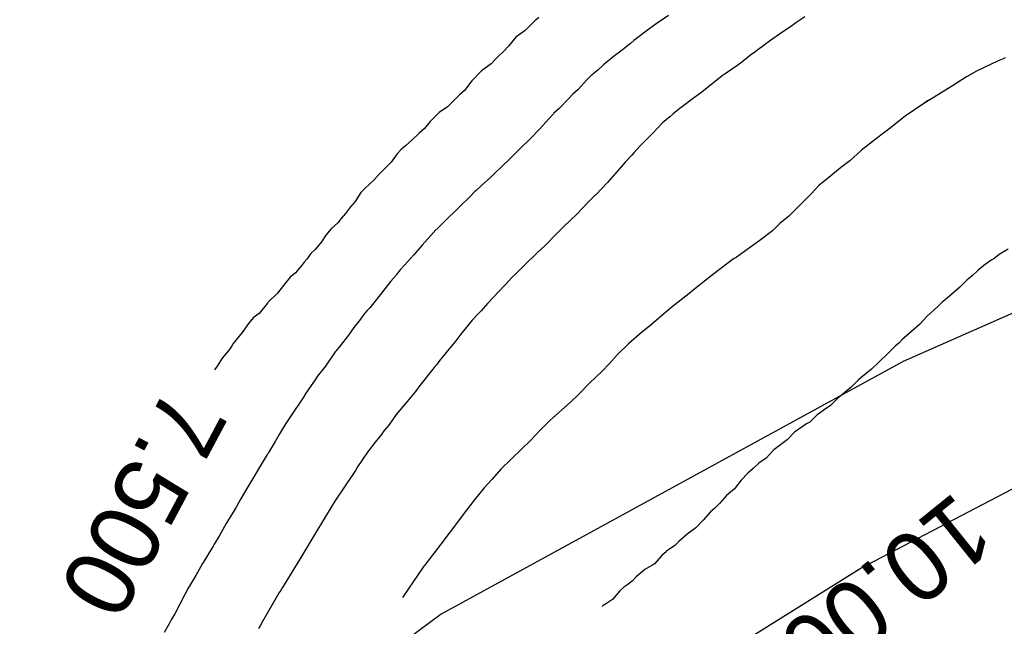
# Model space of a CAD drawing. Extents: x 158343 to 162498, y 431347 to 434500.
# Tile 158 of 248: x 159517 to 159543, y 434142 to 434158. Entities that reach past the tile are written whole.
import ezdxf

# ---------------------------------------------------------------- set-up
doc = ezdxf.new("R2010")
doc.units = 0
doc.header["$LTSCALE"] = 10
doc.header["$MEASUREMENT"] = 0
for name, color, linetype in [('000_arcering', 8, 'CONTINUOUS'), ('33_trappen en balustraden', 252, 'CONTINUOUS'), ('def. con-hoogtelijn (index)', 8, 'CONTINUOUS')]:
    doc.layers.add(name, color=color, linetype=linetype)
doc.styles.add('Style-WORKING', font='WORKING.shx')

# ---------------------------------------------------------------- blocks, each defined once
blk = doc.blocks.new('bestaande hoogtelijnen')
at = {"layer": 'def. con-hoogtelijn (index)'}
for p, q in [((-137.015, 91.139), (-137.112, 91.05)), ((-137.015, 91.139), (-137.112, 91.05)), ((-133.672, 91.19), (-133.961, 90.988)), ((-133.672, 91.19), (-133.961, 90.988)), ((-133.672, 91.19), (-133.961, 90.988)), ((-130.152, 91.154), (-130.392, 91.001)), ((-130.152, 91.154), (-130.392, 91.001)), ((-137.234, 90.93), (-137.368, 90.806)), ((-137.234, 90.93), (-137.368, 90.806)), ((-137.112, 91.05), (-137.234, 90.93)), ((-137.112, 91.05), (-137.234, 90.93)), ((-133.961, 90.988), (-134.215, 90.808)), ((-133.961, 90.988), (-134.215, 90.808)), ((-133.961, 90.988), (-134.215, 90.808)), ((-130.522, 90.898), (-130.721, 90.769)), ((-130.522, 90.898), (-130.721, 90.769)), ((-130.392, 91.001), (-130.522, 90.898)), ((-130.392, 91.001), (-130.522, 90.898)), ((-137.604, 90.631), (-137.792, 90.395)), ((-137.604, 90.631), (-137.792, 90.395)), ((-137.368, 90.806), (-137.604, 90.631)), ((-137.368, 90.806), (-137.604, 90.631)), ((-134.463, 90.622), (-134.492, 90.6)), ((-134.463, 90.622), (-134.492, 90.6)), ((-134.463, 90.622), (-134.492, 90.6)), ((-134.426, 90.651), (-134.463, 90.622)), ((-134.426, 90.651), (-134.463, 90.622)), ((-134.426, 90.651), (-134.463, 90.622)), ((-134.215, 90.808), (-134.426, 90.651)), ((-134.215, 90.808), (-134.426, 90.651)), ((-134.215, 90.808), (-134.426, 90.651)), ((-130.721, 90.769), (-131.071, 90.532)), ((-130.721, 90.769), (-131.071, 90.532)), ((-137.792, 90.395), (-137.916, 90.27)), ((-137.792, 90.395), (-137.916, 90.27)), ((-134.653, 90.467), (-134.903, 90.268)), ((-134.653, 90.467), (-134.903, 90.268)), ((-134.653, 90.467), (-134.903, 90.268)), ((-134.567, 90.543), (-134.653, 90.467)), ((-134.567, 90.543), (-134.653, 90.467)), ((-134.567, 90.543), (-134.653, 90.467)), ((-134.492, 90.6), (-134.567, 90.543)), ((-134.492, 90.6), (-134.567, 90.543)), ((-134.492, 90.6), (-134.567, 90.543)), ((-131.235, 90.4), (-131.367, 90.306)), ((-131.235, 90.4), (-131.367, 90.306)), ((-131.071, 90.532), (-131.235, 90.4)), ((-131.071, 90.532), (-131.235, 90.4)), ((-138.045, 90.148), (-138.122, 90.074)), ((-138.045, 90.148), (-138.122, 90.074)), ((-137.916, 90.27), (-138.045, 90.148)), ((-137.916, 90.27), (-138.045, 90.148)), ((-135.094, 90.121), (-135.344, 89.915)), ((-135.094, 90.121), (-135.344, 89.915)), ((-135.094, 90.121), (-135.344, 89.915)), ((-134.903, 90.268), (-135.094, 90.121)), ((-134.903, 90.268), (-135.094, 90.121)), ((-134.903, 90.268), (-135.094, 90.121)), ((-131.557, 90.168), (-131.776, 89.988)), ((-131.557, 90.168), (-131.776, 89.988)), ((-131.446, 90.247), (-131.557, 90.168)), ((-131.446, 90.247), (-131.557, 90.168)), ((-131.367, 90.306), (-131.446, 90.247)), ((-131.367, 90.306), (-131.446, 90.247)), ((-124.992, 90.101), (-125.048, 90.075)), ((-124.992, 90.101), (-125.048, 90.075)), ((-124.992, 90.101), (-125.048, 90.075)), ((-138.244, 89.945), (-138.488, 89.763)), ((-138.244, 89.945), (-138.488, 89.763)), ((-138.122, 90.074), (-138.244, 89.945)), ((-138.122, 90.074), (-138.244, 89.945)), ((-135.344, 89.915), (-135.492, 89.784)), ((-135.344, 89.915), (-135.492, 89.784)), ((-135.344, 89.915), (-135.492, 89.784)), ((-131.881, 89.908), (-132.206, 89.689)), ((-131.881, 89.908), (-132.206, 89.689)), ((-131.776, 89.988), (-131.881, 89.908)), ((-131.776, 89.988), (-131.881, 89.908)), ((-125.175, 90.019), (-125.732, 89.759)), ((-125.175, 90.019), (-125.732, 89.759)), ((-125.175, 90.019), (-125.732, 89.759)), ((-125.048, 90.075), (-125.175, 90.019)), ((-125.048, 90.075), (-125.175, 90.019)), ((-125.048, 90.075), (-125.175, 90.019)), ((-138.488, 89.763), (-138.736, 89.505)), ((-138.488, 89.763), (-138.736, 89.505)), ((-135.66, 89.639), (-135.782, 89.519)), ((-135.66, 89.639), (-135.782, 89.519)), ((-135.66, 89.639), (-135.782, 89.519)), ((-135.635, 89.661), (-135.66, 89.639)), ((-135.635, 89.661), (-135.66, 89.639)), ((-135.635, 89.661), (-135.66, 89.639)), ((-135.612, 89.682), (-135.635, 89.661)), ((-135.612, 89.682), (-135.635, 89.661)), ((-135.612, 89.682), (-135.635, 89.661)), ((-135.492, 89.784), (-135.612, 89.682)), ((-135.492, 89.784), (-135.612, 89.682)), ((-135.492, 89.784), (-135.612, 89.682)), ((-132.33, 89.597), (-132.465, 89.492)), ((-132.33, 89.597), (-132.465, 89.492)), ((-132.286, 89.634), (-132.33, 89.597)), ((-132.286, 89.634), (-132.33, 89.597)), ((-132.206, 89.689), (-132.286, 89.634)), ((-132.206, 89.689), (-132.286, 89.634)), ((-125.992, 89.605), (-126.351, 89.378)), ((-125.992, 89.605), (-126.351, 89.378)), ((-125.992, 89.605), (-126.351, 89.378)), ((-125.732, 89.759), (-125.992, 89.605)), ((-125.732, 89.759), (-125.992, 89.605)), ((-125.732, 89.759), (-125.992, 89.605)), ((-138.736, 89.505), (-138.932, 89.261)), ((-138.736, 89.505), (-138.932, 89.261)), ((-135.782, 89.519), (-136.001, 89.285)), ((-135.782, 89.519), (-136.001, 89.285)), ((-135.782, 89.519), (-136.001, 89.285)), ((-132.502, 89.464), (-132.811, 89.213)), ((-132.502, 89.464), (-132.811, 89.213)), ((-132.465, 89.492), (-132.502, 89.464)), ((-132.465, 89.492), (-132.502, 89.464)), ((-126.351, 89.378), (-126.938, 89.019)), ((-126.351, 89.378), (-126.938, 89.019)), ((-126.351, 89.378), (-126.938, 89.019)), ((-139.116, 89.085), (-139.237, 88.961)), ((-139.116, 89.085), (-139.237, 88.961)), ((-139.056, 89.143), (-139.116, 89.085)), ((-139.056, 89.143), (-139.116, 89.085)), ((-138.932, 89.261), (-139.056, 89.143)), ((-138.932, 89.261), (-139.056, 89.143)), ((-136.135, 89.161), (-136.258, 89.037)), ((-136.135, 89.161), (-136.258, 89.037)), ((-136.135, 89.161), (-136.258, 89.037)), ((-136.001, 89.285), (-136.135, 89.161)), ((-136.001, 89.285), (-136.135, 89.161)), ((-136.001, 89.285), (-136.135, 89.161)), ((-132.811, 89.213), (-133.002, 89.078)), ((-132.811, 89.213), (-133.002, 89.078)), ((-139.37, 88.839), (-139.58, 88.687)), ((-139.37, 88.839), (-139.58, 88.687)), ((-139.237, 88.961), (-139.37, 88.839)), ((-139.237, 88.961), (-139.37, 88.839)), ((-136.258, 89.037), (-136.492, 88.791)), ((-136.258, 89.037), (-136.492, 88.791)), ((-136.258, 89.037), (-136.492, 88.791)), ((-133.029, 89.056), (-133.345, 88.818)), ((-133.029, 89.056), (-133.345, 88.818)), ((-133.002, 89.078), (-133.029, 89.056)), ((-133.002, 89.078), (-133.029, 89.056)), ((-127.091, 88.92), (-127.57, 88.597)), ((-127.091, 88.92), (-127.57, 88.597)), ((-127.091, 88.92), (-127.57, 88.597)), ((-126.938, 89.019), (-127.091, 88.92)), ((-126.938, 89.019), (-127.091, 88.92)), ((-126.938, 89.019), (-127.091, 88.92)), ((-126.992, 88.989), (-127.091, 88.92)), ((-126.992, 88.989), (-127.091, 88.92)), ((-126.992, 88.989), (-127.091, 88.92)), ((-126.973, 89), (-126.992, 88.989)), ((-126.973, 89), (-126.992, 88.989)), ((-126.973, 89), (-126.992, 88.989)), ((-126.938, 89.019), (-126.973, 89)), ((-126.938, 89.019), (-126.973, 89)), ((-126.938, 89.019), (-126.973, 89)), ((-139.692, 88.575), (-139.814, 88.457)), ((-139.692, 88.575), (-139.814, 88.457)), ((-139.58, 88.687), (-139.692, 88.575)), ((-139.58, 88.687), (-139.692, 88.575)), ((-136.641, 88.648), (-136.763, 88.519)), ((-136.641, 88.648), (-136.763, 88.519)), ((-136.641, 88.648), (-136.763, 88.519)), ((-136.632, 88.658), (-136.641, 88.648)), ((-136.632, 88.658), (-136.641, 88.648)), ((-136.632, 88.658), (-136.641, 88.648)), ((-136.622, 88.67), (-136.632, 88.658)), ((-136.622, 88.67), (-136.632, 88.658)), ((-136.622, 88.67), (-136.632, 88.658)), ((-136.492, 88.791), (-136.622, 88.67)), ((-136.492, 88.791), (-136.622, 88.67)), ((-136.492, 88.791), (-136.622, 88.67)), ((-133.636, 88.581), (-133.823, 88.427)), ((-133.636, 88.581), (-133.823, 88.427)), ((-133.554, 88.653), (-133.636, 88.581)), ((-133.554, 88.653), (-133.636, 88.581)), ((-133.367, 88.802), (-133.554, 88.653)), ((-133.367, 88.802), (-133.554, 88.653)), ((-133.345, 88.818), (-133.367, 88.802)), ((-133.345, 88.818), (-133.367, 88.802)), ((-127.57, 88.597), (-127.992, 88.263)), ((-127.57, 88.597), (-127.992, 88.263)), ((-127.57, 88.597), (-127.992, 88.263)), ((-139.814, 88.457), (-139.963, 88.28)), ((-139.814, 88.457), (-139.963, 88.28)), ((-136.763, 88.519), (-136.991, 88.266)), ((-136.763, 88.519), (-136.991, 88.266)), ((-136.763, 88.519), (-136.991, 88.266)), ((-133.823, 88.427), (-134.085, 88.145)), ((-133.823, 88.427), (-134.085, 88.145)), ((-140.129, 88.127), (-140.266, 87.99)), ((-140.129, 88.127), (-140.266, 87.99)), ((-140.1, 88.156), (-140.129, 88.127)), ((-140.1, 88.156), (-140.129, 88.127)), ((-139.963, 88.28), (-140.1, 88.156)), ((-139.963, 88.28), (-140.1, 88.156)), ((-136.991, 88.266), (-137.239, 88.008)), ((-136.991, 88.266), (-137.239, 88.008)), ((-136.991, 88.266), (-137.239, 88.008)), ((-134.121, 88.112), (-134.403, 87.828)), ((-134.121, 88.112), (-134.403, 87.828)), ((-134.102, 88.129), (-134.121, 88.112)), ((-134.102, 88.129), (-134.121, 88.112)), ((-134.085, 88.145), (-134.102, 88.129)), ((-134.085, 88.145), (-134.102, 88.129)), ((-128.132, 88.159), (-128.307, 88.019)), ((-128.132, 88.159), (-128.307, 88.019)), ((-128.132, 88.159), (-128.307, 88.019)), ((-127.992, 88.263), (-128.132, 88.159)), ((-127.992, 88.263), (-128.132, 88.159)), ((-127.992, 88.263), (-128.132, 88.159)), ((-140.452, 87.833), (-140.569, 87.724)), ((-140.452, 87.833), (-140.569, 87.724)), ((-140.266, 87.99), (-140.452, 87.833)), ((-140.266, 87.99), (-140.452, 87.833)), ((-137.239, 88.008), (-137.491, 87.761)), ((-137.239, 88.008), (-137.491, 87.761)), ((-137.239, 88.008), (-137.491, 87.761)), ((-134.403, 87.828), (-134.567, 87.652)), ((-134.403, 87.828), (-134.567, 87.652)), ((-128.307, 88.019), (-128.694, 87.721)), ((-128.307, 88.019), (-128.694, 87.721)), ((-128.307, 88.019), (-128.694, 87.721)), ((-140.664, 87.629), (-140.818, 87.41)), ((-140.664, 87.629), (-140.818, 87.41)), ((-140.569, 87.724), (-140.664, 87.629)), ((-140.569, 87.724), (-140.664, 87.629)), ((-137.616, 87.642), (-137.737, 87.518)), ((-137.616, 87.642), (-137.737, 87.518)), ((-137.616, 87.642), (-137.737, 87.518)), ((-137.615, 87.643), (-137.616, 87.642)), ((-137.615, 87.643), (-137.616, 87.642)), ((-137.615, 87.643), (-137.616, 87.642)), ((-137.491, 87.761), (-137.615, 87.643)), ((-137.491, 87.761), (-137.615, 87.643)), ((-137.491, 87.761), (-137.615, 87.643)), ((-134.615, 87.593), (-134.79, 87.409)), ((-134.615, 87.593), (-134.79, 87.409)), ((-134.567, 87.652), (-134.615, 87.593)), ((-134.567, 87.652), (-134.615, 87.593)), ((-128.694, 87.721), (-128.992, 87.447)), ((-128.694, 87.721), (-128.992, 87.447)), ((-128.694, 87.721), (-128.992, 87.447)), ((-140.818, 87.41), (-141.072, 87.163)), ((-140.818, 87.41), (-141.072, 87.163)), ((-137.737, 87.518), (-137.989, 87.27)), ((-137.737, 87.518), (-137.989, 87.27)), ((-137.737, 87.518), (-137.989, 87.27)), ((-134.79, 87.409), (-135.055, 87.097)), ((-134.79, 87.409), (-135.055, 87.097)), ((-128.992, 87.447), (-129.234, 87.261)), ((-128.992, 87.447), (-129.234, 87.261)), ((-128.992, 87.447), (-129.234, 87.261)), ((-141.137, 87.091), (-141.266, 86.946)), ((-141.137, 87.091), (-141.266, 86.946)), ((-141.072, 87.163), (-141.137, 87.091)), ((-141.072, 87.163), (-141.137, 87.091)), ((-138.122, 87.149), (-138.244, 87.031)), ((-138.122, 87.149), (-138.244, 87.031)), ((-138.122, 87.149), (-138.244, 87.031)), ((-137.989, 87.27), (-138.122, 87.149)), ((-137.989, 87.27), (-138.122, 87.149)), ((-137.989, 87.27), (-138.122, 87.149)), ((-135.07, 87.08), (-135.241, 86.89)), ((-135.07, 87.08), (-135.241, 86.89)), ((-135.069, 87.081), (-135.07, 87.08)), ((-135.069, 87.081), (-135.07, 87.08)), ((-135.062, 87.089), (-135.069, 87.081)), ((-135.062, 87.089), (-135.069, 87.081)), ((-135.055, 87.097), (-135.062, 87.089)), ((-135.055, 87.097), (-135.062, 87.089)), ((-129.234, 87.261), (-129.539, 87.019)), ((-129.234, 87.261), (-129.539, 87.019)), ((-129.234, 87.261), (-129.539, 87.019)), ((-141.266, 86.946), (-141.491, 86.744)), ((-141.266, 86.946), (-141.491, 86.744)), ((-138.492, 86.806), (-138.629, 86.683)), ((-138.492, 86.806), (-138.629, 86.683)), ((-138.492, 86.806), (-138.629, 86.683)), ((-138.244, 87.031), (-138.492, 86.806)), ((-138.244, 87.031), (-138.492, 86.806)), ((-138.244, 87.031), (-138.492, 86.806)), ((-135.241, 86.89), (-135.538, 86.579)), ((-135.241, 86.89), (-135.538, 86.579)), ((-129.789, 86.816), (-129.992, 86.596)), ((-129.789, 86.816), (-129.992, 86.596)), ((-129.789, 86.816), (-129.992, 86.596)), ((-129.539, 87.019), (-129.789, 86.816)), ((-129.539, 87.019), (-129.789, 86.816)), ((-129.539, 87.019), (-129.789, 86.816)), ((-141.599, 86.625), (-141.744, 86.4)), ((-141.599, 86.625), (-141.744, 86.4)), ((-141.491, 86.744), (-141.599, 86.625)), ((-141.491, 86.744), (-141.599, 86.625)), ((-138.658, 86.656), (-138.795, 86.519)), ((-138.658, 86.656), (-138.795, 86.519)), ((-138.658, 86.656), (-138.795, 86.519)), ((-138.629, 86.683), (-138.658, 86.656)), ((-138.629, 86.683), (-138.658, 86.656)), ((-138.629, 86.683), (-138.658, 86.656)), ((-135.552, 86.565), (-135.741, 86.38)), ((-135.552, 86.565), (-135.741, 86.38)), ((-135.538, 86.579), (-135.552, 86.565)), ((-135.538, 86.579), (-135.552, 86.565)), ((-129.992, 86.596), (-130.565, 86.019)), ((-129.992, 86.596), (-130.565, 86.019)), ((-129.992, 86.596), (-130.565, 86.019)), ((-141.744, 86.4), (-141.863, 86.26)), ((-141.744, 86.4), (-141.863, 86.26)), ((-138.795, 86.519), (-139.028, 86.281)), ((-138.795, 86.519), (-139.028, 86.281)), ((-138.795, 86.519), (-139.028, 86.281)), ((-135.741, 86.38), (-136.038, 86.066)), ((-135.741, 86.38), (-136.038, 86.066)), ((-141.992, 86.086), (-142.106, 85.958)), ((-141.992, 86.086), (-142.106, 85.958)), ((-141.863, 86.26), (-141.992, 86.086)), ((-141.863, 86.26), (-141.992, 86.086)), ((-139.145, 86.172), (-139.383, 85.943)), ((-139.145, 86.172), (-139.383, 85.943)), ((-139.145, 86.172), (-139.383, 85.943)), ((-139.028, 86.281), (-139.145, 86.172)), ((-139.028, 86.281), (-139.145, 86.172)), ((-139.028, 86.281), (-139.145, 86.172)), ((-136.039, 86.065), (-136.356, 85.758)), ((-136.039, 86.065), (-136.356, 85.758)), ((-136.038, 86.066), (-136.039, 86.065)), ((-136.038, 86.066), (-136.039, 86.065)), ((-142.193, 85.844), (-142.364, 85.689)), ((-142.193, 85.844), (-142.364, 85.689)), ((-142.106, 85.958), (-142.193, 85.844)), ((-142.106, 85.958), (-142.193, 85.844)), ((-139.383, 85.943), (-139.637, 85.696)), ((-139.383, 85.943), (-139.637, 85.696)), ((-139.383, 85.943), (-139.637, 85.696)), ((-130.799, 85.826), (-130.992, 85.642)), ((-130.799, 85.826), (-130.992, 85.642)), ((-130.799, 85.826), (-130.992, 85.642)), ((-130.565, 86.019), (-130.799, 85.826)), ((-130.565, 86.019), (-130.799, 85.826)), ((-130.565, 86.019), (-130.799, 85.826)), ((-142.364, 85.689), (-142.501, 85.528)), ((-142.364, 85.689), (-142.501, 85.528)), ((-139.669, 85.663), (-139.798, 85.519)), ((-139.669, 85.663), (-139.798, 85.519)), ((-139.669, 85.663), (-139.798, 85.519)), ((-139.653, 85.679), (-139.669, 85.663)), ((-139.653, 85.679), (-139.669, 85.663)), ((-139.653, 85.679), (-139.669, 85.663)), ((-139.637, 85.696), (-139.653, 85.679)), ((-139.637, 85.696), (-139.653, 85.679)), ((-139.637, 85.696), (-139.653, 85.679)), ((-136.556, 85.562), (-136.856, 85.258)), ((-136.556, 85.562), (-136.856, 85.258)), ((-136.545, 85.572), (-136.556, 85.562)), ((-136.545, 85.572), (-136.556, 85.562)), ((-136.356, 85.758), (-136.545, 85.572)), ((-136.356, 85.758), (-136.545, 85.572)), ((-130.992, 85.642), (-131.345, 85.372)), ((-130.992, 85.642), (-131.345, 85.372)), ((-130.992, 85.642), (-131.345, 85.372)), ((-142.613, 85.357), (-142.774, 85.16)), ((-142.613, 85.357), (-142.774, 85.16)), ((-142.501, 85.528), (-142.613, 85.357)), ((-142.501, 85.528), (-142.613, 85.357)), ((-139.798, 85.519), (-140.017, 85.27)), ((-139.798, 85.519), (-140.017, 85.27)), ((-139.798, 85.519), (-140.017, 85.27)), ((-131.345, 85.372), (-131.828, 85.019)), ((-131.345, 85.372), (-131.828, 85.019)), ((-131.345, 85.372), (-131.828, 85.019)), ((-142.891, 85.059), (-142.992, 84.909)), ((-142.891, 85.059), (-142.992, 84.909)), ((-142.774, 85.16), (-142.891, 85.059)), ((-142.774, 85.16), (-142.891, 85.059)), ((-140.124, 85.151), (-140.243, 85.011)), ((-140.124, 85.151), (-140.243, 85.011)), ((-140.124, 85.151), (-140.243, 85.011)), ((-140.017, 85.27), (-140.124, 85.151)), ((-140.017, 85.27), (-140.124, 85.151)), ((-140.017, 85.27), (-140.124, 85.151)), ((-137.064, 85.069), (-137.371, 84.769)), ((-137.064, 85.069), (-137.371, 84.769)), ((-137.052, 85.079), (-137.064, 85.069)), ((-137.052, 85.079), (-137.064, 85.069)), ((-137.042, 85.089), (-137.052, 85.079)), ((-137.042, 85.089), (-137.052, 85.079)), ((-136.856, 85.258), (-137.042, 85.089)), ((-136.856, 85.258), (-137.042, 85.089)), ((-125.145, 85.033), (-125.281, 84.92)), ((-125.145, 85.033), (-125.281, 84.92)), ((-124.918, 85.168), (-125.145, 85.033)), ((-124.918, 85.168), (-125.145, 85.033)), ((-143.058, 84.834), (-143.113, 84.767)), ((-143.058, 84.834), (-143.113, 84.767)), ((-142.992, 84.909), (-143.058, 84.834)), ((-142.992, 84.909), (-143.058, 84.834)), ((-140.243, 85.011), (-140.477, 84.76)), ((-140.243, 85.011), (-140.477, 84.76)), ((-140.243, 85.011), (-140.477, 84.76)), ((-137.371, 84.769), (-137.546, 84.59)), ((-137.371, 84.769), (-137.546, 84.59)), ((-131.992, 84.917), (-132.505, 84.532)), ((-131.992, 84.917), (-132.505, 84.532)), ((-131.992, 84.917), (-132.505, 84.532)), ((-131.93, 84.957), (-131.992, 84.917)), ((-131.93, 84.957), (-131.992, 84.917)), ((-131.93, 84.957), (-131.992, 84.917)), ((-131.828, 85.019), (-131.93, 84.957)), ((-131.828, 85.019), (-131.93, 84.957)), ((-131.828, 85.019), (-131.93, 84.957)), ((-125.351, 84.883), (-125.544, 84.746)), ((-125.351, 84.883), (-125.544, 84.746)), ((-125.281, 84.92), (-125.351, 84.883)), ((-125.281, 84.92), (-125.351, 84.883)), ((-143.281, 84.556), (-143.422, 84.449)), ((-143.281, 84.556), (-143.422, 84.449)), ((-143.113, 84.767), (-143.281, 84.556)), ((-143.113, 84.767), (-143.281, 84.556)), ((-140.679, 84.519), (-140.685, 84.511)), ((-140.679, 84.519), (-140.685, 84.511)), ((-140.679, 84.519), (-140.685, 84.511)), ((-140.591, 84.633), (-140.679, 84.519)), ((-140.591, 84.633), (-140.679, 84.519)), ((-140.591, 84.633), (-140.679, 84.519)), ((-140.477, 84.76), (-140.591, 84.633)), ((-140.477, 84.76), (-140.591, 84.633)), ((-140.477, 84.76), (-140.591, 84.633)), ((-137.563, 84.572), (-137.742, 84.401)), ((-137.563, 84.572), (-137.742, 84.401)), ((-137.554, 84.581), (-137.563, 84.572)), ((-137.554, 84.581), (-137.563, 84.572)), ((-137.546, 84.59), (-137.554, 84.581)), ((-137.546, 84.59), (-137.554, 84.581)), ((-132.505, 84.532), (-132.992, 84.148)), ((-132.505, 84.532), (-132.992, 84.148)), ((-132.505, 84.532), (-132.992, 84.148)), ((-125.695, 84.615), (-125.842, 84.48)), ((-125.695, 84.615), (-125.842, 84.48)), ((-125.544, 84.746), (-125.695, 84.615)), ((-125.544, 84.746), (-125.695, 84.615)), ((-143.534, 84.308), (-143.745, 84.039)), ((-143.534, 84.308), (-143.745, 84.039)), ((-143.422, 84.449), (-143.534, 84.308)), ((-143.422, 84.449), (-143.534, 84.308)), ((-140.831, 84.34), (-141.04, 84.067)), ((-140.831, 84.34), (-141.04, 84.067)), ((-140.831, 84.34), (-141.04, 84.067)), ((-140.693, 84.501), (-140.831, 84.34)), ((-140.693, 84.501), (-140.831, 84.34)), ((-140.693, 84.501), (-140.831, 84.34)), ((-140.685, 84.511), (-140.693, 84.501)), ((-140.685, 84.511), (-140.693, 84.501)), ((-140.685, 84.511), (-140.693, 84.501)), ((-137.754, 84.388), (-138.326, 83.781)), ((-137.754, 84.388), (-138.326, 83.781)), ((-137.742, 84.401), (-137.754, 84.388)), ((-137.742, 84.401), (-137.754, 84.388)), ((-125.974, 84.375), (-126.159, 84.186)), ((-125.974, 84.375), (-126.159, 84.186)), ((-125.842, 84.48), (-125.974, 84.375)), ((-125.842, 84.48), (-125.974, 84.375)), ((-143.745, 84.039), (-143.992, 83.8)), ((-143.745, 84.039), (-143.992, 83.8)), ((-141.04, 84.067), (-141.201, 83.869)), ((-141.04, 84.067), (-141.201, 83.869)), ((-141.04, 84.067), (-141.201, 83.869)), ((-133.144, 84.019), (-133.618, 83.645)), ((-133.144, 84.019), (-133.618, 83.645)), ((-133.144, 84.019), (-133.618, 83.645)), ((-132.992, 84.148), (-133.144, 84.019)), ((-132.992, 84.148), (-133.144, 84.019)), ((-132.992, 84.148), (-133.144, 84.019)), ((-126.371, 84.009), (-126.588, 83.824)), ((-126.371, 84.009), (-126.588, 83.824)), ((-126.159, 84.186), (-126.371, 84.009)), ((-126.159, 84.186), (-126.371, 84.009)), ((-144.01, 83.78), (-144.223, 83.51)), ((-144.01, 83.78), (-144.223, 83.51)), ((-144.002, 83.79), (-144.01, 83.78)), ((-144.002, 83.79), (-144.01, 83.78)), ((-143.992, 83.8), (-144.002, 83.79)), ((-143.992, 83.8), (-144.002, 83.79)), ((-141.201, 83.869), (-141.373, 83.66)), ((-141.201, 83.869), (-141.373, 83.66)), ((-141.201, 83.869), (-141.373, 83.66)), ((-138.338, 83.769), (-138.502, 83.582)), ((-138.338, 83.769), (-138.502, 83.582)), ((-138.326, 83.781), (-138.338, 83.769)), ((-138.326, 83.781), (-138.338, 83.769)), ((-126.617, 83.801), (-126.721, 83.696)), ((-126.617, 83.801), (-126.721, 83.696)), ((-126.588, 83.824), (-126.617, 83.801)), ((-126.588, 83.824), (-126.617, 83.801)), ((-144.223, 83.51), (-144.375, 83.402)), ((-144.223, 83.51), (-144.375, 83.402)), ((-141.494, 83.519), (-141.545, 83.451)), ((-141.494, 83.519), (-141.545, 83.451)), ((-141.494, 83.519), (-141.545, 83.451)), ((-141.439, 83.585), (-141.494, 83.519)), ((-141.439, 83.585), (-141.494, 83.519)), ((-141.439, 83.585), (-141.494, 83.519)), ((-141.373, 83.66), (-141.439, 83.585)), ((-141.373, 83.66), (-141.439, 83.585)), ((-141.373, 83.66), (-141.439, 83.585)), ((-138.555, 83.523), (-138.731, 83.335)), ((-138.555, 83.523), (-138.731, 83.335)), ((-138.502, 83.582), (-138.555, 83.523)), ((-138.502, 83.582), (-138.555, 83.523)), ((-133.618, 83.645), (-133.992, 83.327)), ((-133.618, 83.645), (-133.992, 83.327)), ((-133.618, 83.645), (-133.992, 83.327)), ((-126.826, 83.602), (-127, 83.44)), ((-126.826, 83.602), (-127, 83.44)), ((-126.721, 83.696), (-126.826, 83.602)), ((-126.721, 83.696), (-126.826, 83.602)), ((-144.497, 83.249), (-144.663, 83.019)), ((-144.497, 83.249), (-144.663, 83.019)), ((-144.375, 83.402), (-144.497, 83.249)), ((-144.375, 83.402), (-144.497, 83.249)), ((-141.613, 83.365), (-141.781, 83.154)), ((-141.613, 83.365), (-141.781, 83.154)), ((-141.613, 83.365), (-141.781, 83.154)), ((-141.545, 83.451), (-141.613, 83.365)), ((-141.545, 83.451), (-141.613, 83.365)), ((-141.545, 83.451), (-141.613, 83.365)), ((-138.731, 83.335), (-138.988, 83.025)), ((-138.731, 83.335), (-138.988, 83.025)), ((-133.992, 83.327), (-134.16, 83.187)), ((-133.992, 83.327), (-134.16, 83.187)), ((-133.992, 83.327), (-134.16, 83.187)), ((-127, 83.44), (-127.2, 83.227)), ((-127, 83.44), (-127.2, 83.227)), ((-144.663, 83.019), (-144.888, 82.738)), ((-144.663, 83.019), (-144.888, 82.738)), ((-141.781, 83.154), (-141.922, 82.949)), ((-141.781, 83.154), (-141.922, 82.949)), ((-141.781, 83.154), (-141.922, 82.949)), ((-138.999, 83.012), (-139.155, 82.807)), ((-138.999, 83.012), (-139.155, 82.807)), ((-138.993, 83.019), (-138.999, 83.012)), ((-138.993, 83.019), (-138.999, 83.012)), ((-138.988, 83.025), (-138.993, 83.019)), ((-138.988, 83.025), (-138.993, 83.019)), ((-134.368, 83.019), (-134.705, 82.732)), ((-134.368, 83.019), (-134.705, 82.732)), ((-134.368, 83.019), (-134.705, 82.732)), ((-134.16, 83.187), (-134.368, 83.019)), ((-134.16, 83.187), (-134.368, 83.019)), ((-134.16, 83.187), (-134.368, 83.019)), ((-127.415, 83.039), (-127.646, 82.839)), ((-127.415, 83.039), (-127.646, 82.839)), ((-127.2, 83.227), (-127.415, 83.039)), ((-127.2, 83.227), (-127.415, 83.039)), ((-144.888, 82.738), (-144.93, 82.676)), ((-144.888, 82.738), (-144.93, 82.676)), ((-141.922, 82.949), (-142.133, 82.68)), ((-141.922, 82.949), (-142.133, 82.68)), ((-141.922, 82.949), (-142.133, 82.68)), ((-139.155, 82.807), (-139.363, 82.551)), ((-139.155, 82.807), (-139.363, 82.551)), ((-127.735, 82.748), (-127.826, 82.668)), ((-127.735, 82.748), (-127.826, 82.668)), ((-127.646, 82.839), (-127.735, 82.748)), ((-127.646, 82.839), (-127.735, 82.748)), ((-144.992, 82.576), (-145.175, 82.357)), ((-144.992, 82.576), (-145.175, 82.357)), ((-144.93, 82.676), (-144.992, 82.576)), ((-144.93, 82.676), (-144.992, 82.576)), ((-142.259, 82.519), (-142.51, 82.156)), ((-142.259, 82.519), (-142.51, 82.156)), ((-142.259, 82.519), (-142.51, 82.156)), ((-142.241, 82.539), (-142.259, 82.519)), ((-142.241, 82.539), (-142.259, 82.519)), ((-142.241, 82.539), (-142.259, 82.519)), ((-142.133, 82.68), (-142.241, 82.539)), ((-142.133, 82.68), (-142.241, 82.539)), ((-142.133, 82.68), (-142.241, 82.539)), ((-139.363, 82.551), (-139.436, 82.463)), ((-139.363, 82.551), (-139.436, 82.463)), ((-134.705, 82.732), (-134.992, 82.443)), ((-134.705, 82.732), (-134.992, 82.443)), ((-134.705, 82.732), (-134.992, 82.443)), ((-127.826, 82.668), (-128.015, 82.482)), ((-127.826, 82.668), (-128.015, 82.482)), ((-145.175, 82.357), (-145.308, 82.152)), ((-145.175, 82.357), (-145.308, 82.152)), ((-139.565, 82.306), (-139.653, 82.192)), ((-139.565, 82.306), (-139.653, 82.192)), ((-139.436, 82.463), (-139.565, 82.306)), ((-139.436, 82.463), (-139.565, 82.306)), ((-134.992, 82.443), (-135.195, 82.222)), ((-134.992, 82.443), (-135.195, 82.222)), ((-134.992, 82.443), (-135.195, 82.222)), ((-128.237, 82.264), (-128.436, 82.074)), ((-128.237, 82.264), (-128.436, 82.074)), ((-128.015, 82.482), (-128.237, 82.264)), ((-128.015, 82.482), (-128.237, 82.264)), ((-145.308, 82.152), (-145.37, 82.059)), ((-145.308, 82.152), (-145.37, 82.059)), ((-142.51, 82.156), (-142.723, 81.887)), ((-142.51, 82.156), (-142.723, 81.887)), ((-142.51, 82.156), (-142.723, 81.887)), ((-139.742, 82.077), (-140.081, 81.653)), ((-139.742, 82.077), (-140.081, 81.653)), ((-139.691, 82.142), (-139.742, 82.077)), ((-139.691, 82.142), (-139.742, 82.077)), ((-139.653, 82.192), (-139.691, 82.142)), ((-139.653, 82.192), (-139.691, 82.142)), ((-135.389, 82.019), (-135.697, 81.724)), ((-135.389, 82.019), (-135.697, 81.724)), ((-135.389, 82.019), (-135.697, 81.724)), ((-135.195, 82.222), (-135.389, 82.019)), ((-135.195, 82.222), (-135.389, 82.019)), ((-135.195, 82.222), (-135.389, 82.019)), ((-128.436, 82.074), (-128.714, 81.852)), ((-128.436, 82.074), (-128.714, 81.852)), ((-142.776, 81.803), (-142.942, 81.572)), ((-142.776, 81.803), (-142.942, 81.572)), ((-142.776, 81.803), (-142.942, 81.572)), ((-142.723, 81.887), (-142.776, 81.803)), ((-142.723, 81.887), (-142.776, 81.803)), ((-142.723, 81.887), (-142.776, 81.803)), ((-135.697, 81.724), (-135.992, 81.428)), ((-135.697, 81.724), (-135.992, 81.428)), ((-135.697, 81.724), (-135.992, 81.428)), ((-128.771, 81.798), (-128.969, 81.607)), ((-128.771, 81.798), (-128.969, 81.607)), ((-128.714, 81.852), (-128.771, 81.798)), ((-128.714, 81.852), (-128.771, 81.798)), ((-142.977, 81.519), (-143.018, 81.456)), ((-142.977, 81.519), (-143.018, 81.456)), ((-142.977, 81.519), (-143.018, 81.456)), ((-142.942, 81.572), (-142.977, 81.519)), ((-142.942, 81.572), (-142.977, 81.519)), ((-142.942, 81.572), (-142.977, 81.519)), ((-140.188, 81.5), (-140.323, 81.35)), ((-140.188, 81.5), (-140.323, 81.35)), ((-140.081, 81.653), (-140.188, 81.5)), ((-140.081, 81.653), (-140.188, 81.5)), ((-128.969, 81.607), (-129.303, 81.33)), ((-128.969, 81.607), (-129.303, 81.33)), ((-143.08, 81.357), (-143.414, 80.857)), ((-143.08, 81.357), (-143.414, 80.857)), ((-143.08, 81.357), (-143.414, 80.857)), ((-143.018, 81.456), (-143.08, 81.357)), ((-143.018, 81.456), (-143.08, 81.357)), ((-143.018, 81.456), (-143.08, 81.357)), ((-140.404, 81.244), (-140.691, 80.906)), ((-140.404, 81.244), (-140.691, 80.906)), ((-140.323, 81.35), (-140.404, 81.244)), ((-140.323, 81.35), (-140.404, 81.244)), ((-136.2, 81.227), (-136.725, 80.751)), ((-136.2, 81.227), (-136.725, 80.751)), ((-136.2, 81.227), (-136.725, 80.751)), ((-135.992, 81.428), (-136.2, 81.227)), ((-135.992, 81.428), (-136.2, 81.227)), ((-135.992, 81.428), (-136.2, 81.227)), ((-129.303, 81.33), (-129.494, 81.144)), ((-129.303, 81.33), (-129.494, 81.144)), ((-129.669, 81.019), (-129.837, 80.9)), ((-129.669, 81.019), (-129.837, 80.9)), ((-129.663, 81.025), (-129.669, 81.019)), ((-129.663, 81.025), (-129.669, 81.019)), ((-129.657, 81.032), (-129.663, 81.025)), ((-129.657, 81.032), (-129.663, 81.025)), ((-129.494, 81.144), (-129.657, 81.032)), ((-129.494, 81.144), (-129.657, 81.032)), ((-143.414, 80.857), (-143.547, 80.652)), ((-143.414, 80.857), (-143.547, 80.652)), ((-143.414, 80.857), (-143.547, 80.652)), ((-140.691, 80.906), (-140.879, 80.634)), ((-140.691, 80.906), (-140.879, 80.634)), ((-136.725, 80.751), (-136.992, 80.489)), ((-136.725, 80.751), (-136.992, 80.489)), ((-136.725, 80.751), (-136.992, 80.489)), ((-130.029, 80.715), (-130.059, 80.696)), ((-130.029, 80.715), (-130.059, 80.696)), ((-129.837, 80.9), (-130.029, 80.715)), ((-129.837, 80.9), (-130.029, 80.715)), ((-143.626, 80.519), (-143.704, 80.395)), ((-143.626, 80.519), (-143.704, 80.395)), ((-143.626, 80.519), (-143.704, 80.395)), ((-143.547, 80.652), (-143.626, 80.519)), ((-143.547, 80.652), (-143.626, 80.519)), ((-143.547, 80.652), (-143.626, 80.519)), ((-140.998, 80.497), (-141.038, 80.434)), ((-140.998, 80.497), (-141.038, 80.434)), ((-140.879, 80.634), (-140.998, 80.497)), ((-140.879, 80.634), (-140.998, 80.497)), ((-136.992, 80.489), (-137.217, 80.244)), ((-136.992, 80.489), (-137.217, 80.244)), ((-136.992, 80.489), (-137.217, 80.244)), ((-130.114, 80.667), (-130.426, 80.453)), ((-130.114, 80.667), (-130.426, 80.453)), ((-130.059, 80.696), (-130.114, 80.667)), ((-130.059, 80.696), (-130.114, 80.667)), ((-143.813, 80.217), (-143.992, 79.908)), ((-143.813, 80.217), (-143.992, 79.908)), ((-143.813, 80.217), (-143.992, 79.908)), ((-143.704, 80.395), (-143.813, 80.217)), ((-143.704, 80.395), (-143.813, 80.217)), ((-143.704, 80.395), (-143.813, 80.217)), ((-141.065, 80.394), (-141.233, 80.193)), ((-141.065, 80.394), (-141.233, 80.193)), ((-141.038, 80.434), (-141.065, 80.394)), ((-141.038, 80.434), (-141.065, 80.394)), ((-137.217, 80.244), (-137.729, 79.756)), ((-137.217, 80.244), (-137.729, 79.756)), ((-137.217, 80.244), (-137.729, 79.756)), ((-130.61, 80.257), (-130.959, 79.996)), ((-130.61, 80.257), (-130.959, 79.996)), ((-130.426, 80.453), (-130.61, 80.257)), ((-130.426, 80.453), (-130.61, 80.257)), ((-141.233, 80.193), (-141.433, 79.934)), ((-141.233, 80.193), (-141.433, 79.934)), ((-130.968, 79.986), (-131.15, 79.787)), ((-130.968, 79.986), (-131.15, 79.787)), ((-130.964, 79.991), (-130.968, 79.986)), ((-130.964, 79.991), (-130.968, 79.986)), ((-130.959, 79.996), (-130.964, 79.991)), ((-130.959, 79.996), (-130.964, 79.991)), ((-144.012, 79.875), (-144.538, 78.999)), ((-144.012, 79.875), (-144.538, 78.999)), ((-144.012, 79.875), (-144.538, 78.999)), ((-144, 79.895), (-144.012, 79.875)), ((-144, 79.895), (-144.012, 79.875)), ((-144, 79.895), (-144.012, 79.875)), ((-143.992, 79.908), (-144, 79.895)), ((-143.992, 79.908), (-144, 79.895)), ((-143.992, 79.908), (-144, 79.895)), ((-141.433, 79.934), (-141.684, 79.559)), ((-141.433, 79.934), (-141.684, 79.559)), ((-137.729, 79.756), (-137.992, 79.5)), ((-137.729, 79.756), (-137.992, 79.5)), ((-137.729, 79.756), (-137.992, 79.5)), ((-131.15, 79.787), (-131.338, 79.652)), ((-131.15, 79.787), (-131.338, 79.652)), ((-141.742, 79.466), (-142.269, 78.676)), ((-141.742, 79.466), (-142.269, 78.676)), ((-141.684, 79.559), (-141.742, 79.466)), ((-141.684, 79.559), (-141.742, 79.466)), ((-137.992, 79.5), (-138.215, 79.241)), ((-137.992, 79.5), (-138.215, 79.241)), ((-137.992, 79.5), (-138.215, 79.241)), ((-131.487, 79.513), (-131.625, 79.4)), ((-131.487, 79.513), (-131.625, 79.4)), ((-131.338, 79.652), (-131.487, 79.513)), ((-131.338, 79.652), (-131.487, 79.513)), ((-138.215, 79.241), (-138.424, 79.019)), ((-138.215, 79.241), (-138.424, 79.019)), ((-138.215, 79.241), (-138.424, 79.019)), ((-131.798, 79.215), (-131.944, 79.024)), ((-131.798, 79.215), (-131.944, 79.024)), ((-131.625, 79.4), (-131.798, 79.215)), ((-131.625, 79.4), (-131.798, 79.215)), ((-144.538, 78.999), (-144.711, 78.712)), ((-144.538, 78.999), (-144.711, 78.712)), ((-144.538, 78.999), (-144.711, 78.712)), ((-138.424, 79.019), (-138.676, 78.703)), ((-138.424, 79.019), (-138.676, 78.703)), ((-138.424, 79.019), (-138.676, 78.703)), ((-131.969, 78.995), (-132.179, 78.822)), ((-131.969, 78.995), (-132.179, 78.822)), ((-131.944, 79.024), (-131.969, 78.995)), ((-131.944, 79.024), (-131.969, 78.995)), ((-144.711, 78.712), (-144.817, 78.519)), ((-144.711, 78.712), (-144.817, 78.519)), ((-144.711, 78.712), (-144.817, 78.519)), ((-138.676, 78.703), (-138.992, 78.3)), ((-138.676, 78.703), (-138.992, 78.3)), ((-138.676, 78.703), (-138.992, 78.3)), ((-132.179, 78.822), (-132.36, 78.615)), ((-132.179, 78.822), (-132.36, 78.615)), ((-144.817, 78.519), (-144.891, 78.392)), ((-144.817, 78.519), (-144.891, 78.392)), ((-144.817, 78.519), (-144.891, 78.392)), ((-142.367, 78.525), (-142.761, 77.868)), ((-142.367, 78.525), (-142.761, 77.868)), ((-142.269, 78.676), (-142.367, 78.525)), ((-142.269, 78.676), (-142.367, 78.525)), ((-132.472, 78.498), (-132.588, 78.397)), ((-132.472, 78.498), (-132.588, 78.397)), ((-132.36, 78.615), (-132.472, 78.498)), ((-132.36, 78.615), (-132.472, 78.498)), ((-144.891, 78.392), (-145.073, 78.1)), ((-144.891, 78.392), (-145.073, 78.1)), ((-144.891, 78.392), (-145.073, 78.1)), ((-138.992, 78.3), (-139.108, 78.134)), ((-138.992, 78.3), (-139.108, 78.134)), ((-138.992, 78.3), (-139.108, 78.134)), ((-132.774, 78.19), (-132.963, 77.99)), ((-132.774, 78.19), (-132.963, 77.99)), ((-132.588, 78.397), (-132.774, 78.19)), ((-132.588, 78.397), (-132.774, 78.19)), ((-145.073, 78.1), (-145.2, 77.864)), ((-145.073, 78.1), (-145.2, 77.864)), ((-145.073, 78.1), (-145.2, 77.864)), ((-139.108, 78.134), (-139.537, 77.564)), ((-139.108, 78.134), (-139.537, 77.564)), ((-139.108, 78.134), (-139.537, 77.564)), ((-132.963, 77.99), (-133.187, 77.824)), ((-132.963, 77.99), (-133.187, 77.824)), ((-145.25, 77.777), (-145.384, 77.569)), ((-145.25, 77.777), (-145.384, 77.569)), ((-145.25, 77.777), (-145.384, 77.569)), ((-145.2, 77.864), (-145.25, 77.777)), ((-145.2, 77.864), (-145.25, 77.777)), ((-145.2, 77.864), (-145.25, 77.777)), ((-142.761, 77.868), (-142.939, 77.571)), ((-142.761, 77.868), (-142.939, 77.571)), ((-133.187, 77.824), (-133.408, 77.639)), ((-133.187, 77.824), (-133.408, 77.639)), ((-145.409, 77.519), (-145.52, 77.332)), ((-145.409, 77.519), (-145.52, 77.332)), ((-145.409, 77.519), (-145.52, 77.332)), ((-145.384, 77.569), (-145.409, 77.519)), ((-145.384, 77.569), (-145.409, 77.519)), ((-145.384, 77.569), (-145.409, 77.519)), ((-142.939, 77.571), (-143.048, 77.394)), ((-142.939, 77.571), (-143.048, 77.394)), ((-139.537, 77.564), (-139.959, 77.019)), ((-139.537, 77.564), (-139.959, 77.019)), ((-139.537, 77.564), (-139.959, 77.019)), ((-133.507, 77.534), (-133.718, 77.383)), ((-133.507, 77.534), (-133.718, 77.383)), ((-133.408, 77.639), (-133.507, 77.534)), ((-133.408, 77.639), (-133.507, 77.534)), ((-145.579, 77.234), (-145.678, 77.072)), ((-145.579, 77.234), (-145.678, 77.072)), ((-145.579, 77.234), (-145.678, 77.072)), ((-145.52, 77.332), (-145.579, 77.234)), ((-145.52, 77.332), (-145.579, 77.234)), ((-145.52, 77.332), (-145.579, 77.234)), ((-143.174, 77.181), (-143.31, 76.962)), ((-143.174, 77.181), (-143.31, 76.962)), ((-143.048, 77.394), (-143.174, 77.181)), ((-143.048, 77.394), (-143.174, 77.181)), ((-133.839, 77.278), (-134.034, 77.061)), ((-133.839, 77.278), (-134.034, 77.061)), ((-133.734, 77.371), (-133.839, 77.278)), ((-133.734, 77.371), (-133.839, 77.278)), ((-133.718, 77.383), (-133.734, 77.371)), ((-133.718, 77.383), (-133.734, 77.371)), ((-145.727, 76.993), (-145.858, 76.759)), ((-145.727, 76.993), (-145.858, 76.759)), ((-145.727, 76.993), (-145.858, 76.759)), ((-145.678, 77.072), (-145.727, 76.993)), ((-145.678, 77.072), (-145.727, 76.993)), ((-145.678, 77.072), (-145.727, 76.993)), ((-143.31, 76.962), (-143.523, 76.608)), ((-143.31, 76.962), (-143.523, 76.608)), ((-139.992, 76.974), (-140.379, 76.405)), ((-139.992, 76.974), (-140.379, 76.405)), ((-139.992, 76.974), (-140.379, 76.405)), ((-139.973, 77), (-139.992, 76.974)), ((-139.973, 77), (-139.992, 76.974)), ((-139.973, 77), (-139.992, 76.974)), ((-139.959, 77.019), (-139.973, 77)), ((-139.959, 77.019), (-139.973, 77)), ((-139.959, 77.019), (-139.973, 77)), ((-134.279, 76.916), (-134.502, 76.722)), ((-134.279, 76.916), (-134.502, 76.722)), ((-134.056, 77.044), (-134.279, 76.916)), ((-134.056, 77.044), (-134.279, 76.916)), ((-134.034, 77.061), (-134.056, 77.044)), ((-134.034, 77.061), (-134.056, 77.044)), ((-145.858, 76.759), (-145.946, 76.607)), ((-145.858, 76.759), (-145.946, 76.607)), ((-145.858, 76.759), (-145.946, 76.607)), ((-134.502, 76.722), (-134.594, 76.621)), ((-134.502, 76.722), (-134.594, 76.621)), ((-146.048, 76.433), (-146.134, 76.273)), ((-146.048, 76.433), (-146.134, 76.273)), ((-146.048, 76.433), (-146.134, 76.273)), ((-145.999, 76.519), (-146.048, 76.433)), ((-145.999, 76.519), (-146.048, 76.433)), ((-145.999, 76.519), (-146.048, 76.433)), ((-145.946, 76.607), (-145.999, 76.519)), ((-145.946, 76.607), (-145.999, 76.519)), ((-145.946, 76.607), (-145.999, 76.519)), ((-143.658, 76.394), (-143.702, 76.32)), ((-143.658, 76.394), (-143.702, 76.32)), ((-143.645, 76.415), (-143.658, 76.394)), ((-143.645, 76.415), (-143.658, 76.394)), ((-143.623, 76.452), (-143.645, 76.415)), ((-143.623, 76.452), (-143.645, 76.415)), ((-143.523, 76.608), (-143.623, 76.452)), ((-143.523, 76.608), (-143.623, 76.452)), ((-140.379, 76.405), (-140.525, 76.194)), ((-140.379, 76.405), (-140.525, 76.194)), ((-140.379, 76.405), (-140.525, 76.194)), ((-134.825, 76.462), (-134.926, 76.366)), ((-134.825, 76.462), (-134.926, 76.366)), ((-134.722, 76.526), (-134.825, 76.462)), ((-134.722, 76.526), (-134.825, 76.462)), ((-134.594, 76.621), (-134.722, 76.526)), ((-134.594, 76.621), (-134.722, 76.526)), ((-146.134, 76.273), (-146.392, 75.773)), ((-146.134, 76.273), (-146.392, 75.773)), ((-146.134, 76.273), (-146.392, 75.773)), ((-143.776, 76.199), (-144.133, 75.574)), ((-143.776, 76.199), (-144.133, 75.574)), ((-143.702, 76.32), (-143.776, 76.199)), ((-143.702, 76.32), (-143.776, 76.199)), ((-135.112, 76.139), (-135.265, 76.035)), ((-135.112, 76.139), (-135.265, 76.035)), ((-134.926, 76.366), (-135.112, 76.139)), ((-134.926, 76.366), (-135.112, 76.139)), ((-135.353, 75.99), (-135.377, 75.965)), ((-135.353, 75.99), (-135.377, 75.965)), ((-135.265, 76.035), (-135.353, 75.99)), ((-135.265, 76.035), (-135.353, 75.99)), ((-146.392, 75.773), (-146.489, 75.615)), ((-146.392, 75.773), (-146.489, 75.615)), ((-146.392, 75.773), (-146.489, 75.615)), ((-146.543, 75.519), (-146.667, 75.293)), ((-146.543, 75.519), (-146.667, 75.293)), ((-146.543, 75.519), (-146.667, 75.293)), ((-146.489, 75.615), (-146.543, 75.519)), ((-146.489, 75.615), (-146.543, 75.519)), ((-146.489, 75.615), (-146.543, 75.519)), ((-144.199, 75.46), (-144.239, 75.394)), ((-144.199, 75.46), (-144.239, 75.394)), ((-144.133, 75.574), (-144.199, 75.46)), ((-144.133, 75.574), (-144.199, 75.46))]:
    blk.add_line(p, q, dxfattribs=at)
at = {"layer": 'def. con-hoogtelijn (index)', "style": 'Style-WORKING'}
for s, rotation, p in [('7.500', 241.9074, (-146.587, 81.689)), ('7.500', 241.9074, (-146.587, 81.689)), ('10.000', 218.838, (-126.268, 78.956)), ('10.000', 218.838, (-126.268, 78.956)), ('10.000', 218.838, (-126.268, 78.956))]:
    blk.add_text(s, height=1.8, rotation=rotation, dxfattribs=at).set_placement(p)

msp = doc.modelspace()

# ---------------------------------------------------------------- linework, layer by layer
at = {"layer": '33_trappen en balustraden', "flags": 128}
for points in [[(159618.24, 434174.39), (159615.51, 434173.31), (159601.65, 434169.29), (159585.96, 434163.8), (159571.17, 434159.12), (159560.31, 434155.76), (159550.47, 434153.24), (159540.18, 434148.71), (159528.27, 434142.2), (159519.27, 434135.51), (159517.41, 434133.62)], [(159519.236, 434129.18), (159522.87, 434133.11), (159525.93, 434135.48), (159532.59, 434139.32), (159539.07, 434143.37), (159545.04, 434146.49), (159551.34, 434148.68), (159557.37, 434150.69), (159568.56, 434154.08), (159582.21, 434158.4), (159595.05, 434162.9), (159606.84, 434166.26), (159617.19, 434169.59), (159626.07, 434172.56)]]:
    msp.add_lwpolyline(points, dxfattribs=at)

# ---------------------------------------------------------------- block references
at = {"layer": '000_arcering'}
msp.add_blockref('bestaande hoogtelijnen', (159667.804, 434066.432), dxfattribs=at)

doc.saveas('drawing.dxf')
